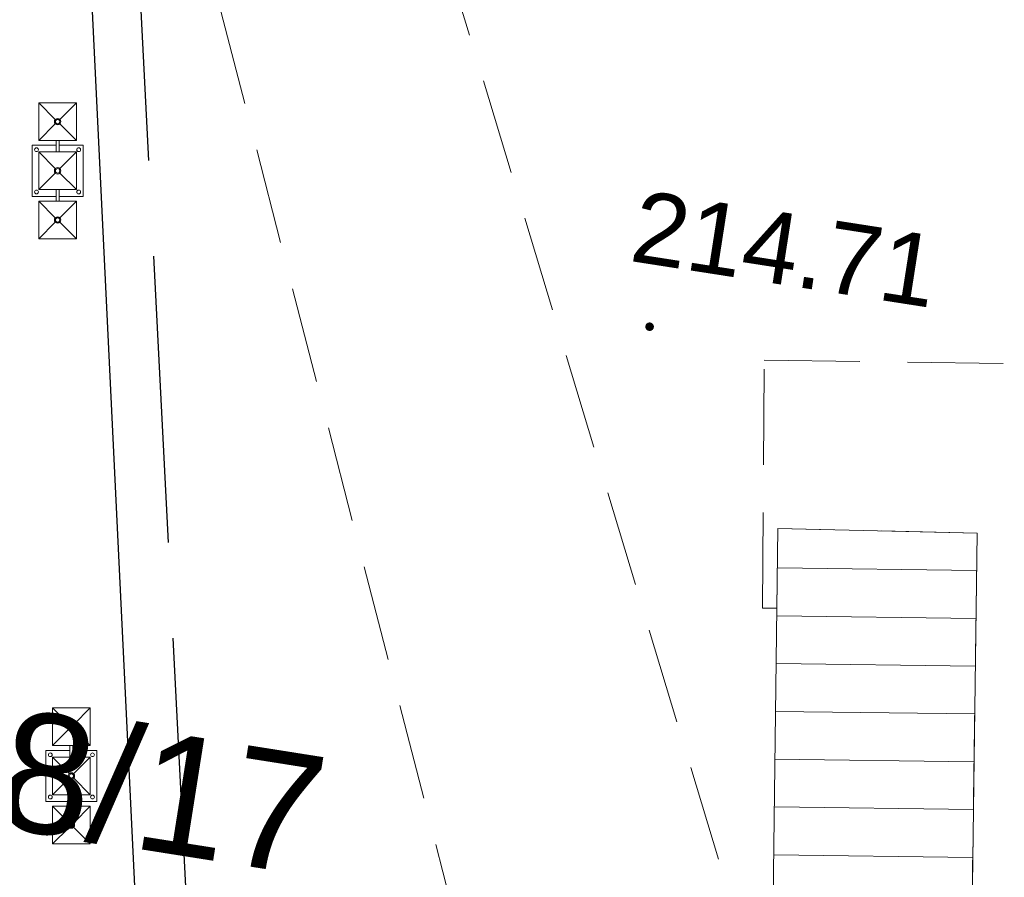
# Model space of a CAD drawing. Extents: x 6601440 to 6601733, y 5738487 to 5738717.
# Tile 98 of 129: x 6601538 to 6601548, y 5738640 to 5738649. Entities that reach past the tile are written whole.
import ezdxf
from ezdxf.enums import TextEntityAlignment as Align

# ---------------------------------------------------------------- set-up
doc = ezdxf.new("R2010")
doc.units = 0
doc.linetypes.add('PRZER2-1', pattern=[3, 2, -1])
doc.linetypes.add('PRZER3-1', pattern=[4, 3, -1])
doc.layers.get('0').update_dxf_attribs({"linetype": 'CONTINUOUS'})
doc.layers.add('001_Dark_1 20', color=7, linetype='CONTINUOUS', lineweight=0)
for name, color, linetype, lineweight, true_color in [('GESDZI_O', 7, 'CONTINUOUS', 0, 0x008000), ('GESSCH', 7, 'CONTINUOUS', 18, 0x0a0909), ('GSPWPS', 7, 'CONTINUOUS', 13, 0x0a0909), ('GSPWPS_O', 7, 'CONTINUOUS', 0, 0x0a0909), ('GSSKOD', 7, 'PRZER2-1', 18, 0x0a0909)]:
    doc.layers.add(name, color=color, linetype=linetype, lineweight=lineweight, true_color=true_color)
doc.styles.add('GEO-INFO', font='arial.ttf')

# ---------------------------------------------------------------- blocks, each defined once
blk = doc.blocks.new('KOLO')
blk.add_hatch(color=0).paths.add_polyline_path([(0, 0.5), (-0.12941, 0.482963), (-0.25, 0.433013), (-0.353553, 0.353553), (-0.433013, 0.25), (-0.482963, 0.12941), (-0.5, 0), (-0.482963, -0.12941), (-0.433013, -0.25), (-0.353553, -0.353553), (-0.25, -0.433013), (-0.12941, -0.482963), (0, -0.5), (0.12941, -0.482963), (0.25, -0.433013), (0.353553, -0.353553), (0.433013, -0.25), (0.482963, -0.12941), (0.5, 0), (0.482963, 0.12941), (0.433013, 0.25), (0.353553, 0.353553), (0.25, 0.433013), (0.12941, 0.482963)])
blk = doc.blocks.new('A$C92566727')
at = {"layer": '001_Dark_1 20'}
for p, q in [((-0.267, 0.015), (-0.267, 0.267)), ((0.267, 0.267), (-0.267, 0.267)), ((0.267, 0.267), (0.267, 0.015)), ((-0.711, 0.197), (-0.711, -0.197)), ((-0.538, 0.024), (-0.711, 0.197)), ((-0.318, 0.197), (-0.711, 0.197)), ((-0.318, 0.197), (-0.491, 0.024)), ((-0.318, 0.197), (-0.318, -0.197)), ((-0.197, 0.197), (-0.197, -0.197)), ((-0.024, 0.024), (-0.197, 0.197)), ((0.197, 0.197), (-0.197, 0.197)), ((0.197, 0.197), (0.024, 0.024)), ((0.197, 0.197), (0.197, -0.197)), ((0.491, 0.024), (0.318, 0.197)), ((0.318, 0.197), (0.318, -0.197)), ((0.711, 0.197), (0.318, 0.197)), ((0.711, 0.197), (0.538, 0.024)), ((0.711, 0.197), (0.711, -0.197)), ((-0.197, 0.015), (-0.318, 0.015)), ((0.318, 0.015), (0.197, 0.015)), ((-0.538, -0.024), (-0.711, -0.197)), ((-0.318, -0.197), (-0.491, -0.024)), ((-0.197, -0.015), (-0.318, -0.015)), ((-0.267, -0.267), (-0.267, -0.015)), ((-0.024, -0.024), (-0.197, -0.197)), ((0.197, -0.197), (0.024, -0.024)), ((0.318, -0.015), (0.197, -0.015)), ((0.267, -0.015), (0.267, -0.267)), ((0.491, -0.024), (0.318, -0.197)), ((0.711, -0.197), (0.538, -0.024)), ((-0.318, -0.197), (-0.711, -0.197)), ((0.197, -0.197), (-0.197, -0.197)), ((0.711, -0.197), (0.318, -0.197)), ((0.267, -0.267), (-0.267, -0.267))]:
    blk.add_line(p, q, dxfattribs=at)
for centre, radius in [((-0.221, 0.221), 0.0197), ((0.221, 0.221), 0.0197), ((-0.514, 0), 0.0334), ((-0.514, 0), 0.0233), ((0, 0), 0.0334), ((0, 0), 0.0233), ((0.514, 0), 0.0334), ((0.514, 0), 0.0233), ((-0.221, -0.221), 0.0197), ((0.221, -0.221), 0.0197)]:
    blk.add_circle(centre, radius, dxfattribs=at)

msp = doc.modelspace()

# ---------------------------------------------------------------- linework, layer by layer
at = {"color": 3}
msp.add_line((6601538.09363, 5738653.30351), (6601539.18388, 5738630.9046), dxfattribs=at)
at = {"color": 7, "linetype": 'PRZER3-1', "lineweight": 30, "elevation": 10.06}
msp.add_lwpolyline([(6601510.43099, 5738653.7127), (6601522.49994, 5738653.91001), (6601522.49002, 5738651.5425), (6601529.66651, 5738651.5425), (6601529.66651, 5738654.02683), (6601538.55011, 5738654.18645), (6601539.54007, 5738634.77356), (6601549.69265, 5738634.50447), (6601552.07964, 5738633.33731), (6601567.28346, 5738633.12408), (6601570.6548, 5738637.80075), (6601571.66308, 5738632.20458), (6601571.54575, 5738595.28982), (6601574.72819, 5738588.65305), (6601578.36042, 5738588.65305), (6601578.43231, 5738576.80623), (6601579.79306, 5738576.80976), (6601579.79306, 5738571.10128), (6601578.48092, 5738571.09182), (6601578.5841, 5738558.98185), (6601511.23283, 5738558.57583), (6601510.2684, 5738653.7127)], dxfattribs=at)
at = {"layer": 'GESSCH', "linetype": 'Continuous', "elevation": 10.26}
msp.add_lwpolyline([(6601545.41408, 5738637.54692), (6601545.4884, 5738643.35023), (6601547.57088, 5738643.29822), (6601547.49393, 5738637.52034)], close=True, dxfattribs=at)
at = {"layer": 'GESSCH', "linetype": 'Continuous'}
for points in [[(6601545.48311, 5738642.9368, 10.26), (6601547.5657, 5738642.90906, 10.26)], [(6601545.47671, 5738642.43684, 10.26), (6601547.55904, 5738642.4091, 10.26)], [(6601545.4703, 5738641.93688, 10.26), (6601547.55238, 5738641.90915, 10.26)], [(6601545.4639, 5738641.43692, 10.26), (6601547.54572, 5738641.40919, 10.26)], [(6601545.4575, 5738640.93696, 10.26), (6601547.53906, 5738640.90924, 10.26)], [(6601545.4511, 5738640.437, 10.26), (6601547.5324, 5738640.40928, 10.26)], [(6601545.44469, 5738639.93704, 10.26), (6601547.52575, 5738639.90932, 10.26)]]:
    msp.add_polyline3d(points, dxfattribs=at)
at = {"layer": 'GSSKOD', "linetype": 'PRZER2-1', "lineweight": 18, "ltscale": 0.5}
for p, q in [((6601542.53394, 5738637.62323, 10.18), (6601537.56672, 5738656.88914, 10.18)), ((6601540.67245, 5738653.77127, 10.18), (6601544.94501, 5738639.62874, 10.18))]:
    msp.add_line(p, q, dxfattribs=at)
at = {"layer": 'GSSKOD', "linetype": 'PRZER2-1', "lineweight": 18, "ltscale": 0.5, "elevation": 10.18}
msp.add_lwpolyline([(6601547.64821, 5738637.46551), (6601545.41408, 5738637.54692), (6601547.49393, 5738637.52034), (6601547.57088, 5738643.29822), (6601545.4884, 5738643.35023), (6601545.4777, 5738642.51416), (6601545.32771, 5738642.51607), (6601545.34438, 5738645.10939), (6601557.03102, 5738644.93707), (6601556.97223, 5738642.43113), (6601556.82223, 5738642.4314), (6601556.82391, 5738643.33902), (6601554.8039, 5738643.34419), (6601554.7883, 5738637.30773), (6601556.81283, 5738637.33866), (6601556.80554, 5738637.13183), (6601554.78532, 5738637.20544)], close=True, dxfattribs=at)

# ---------------------------------------------------------------- block references
at = {"color": 3, "rotation": 270}
for p in [(6601537.95415, 5738647.08835), (6601538.09861, 5738640.76182)]:
    msp.add_blockref('A$C92566727', p, dxfattribs=at)
at = {"layer": 'GSPWPS', "lineweight": 5, "xscale": 0.08999999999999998, "yscale": 0.08999999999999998, "rotation": 81.147178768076}
msp.add_blockref('KOLO', (6601544.14619, 5738645.45853, 10.2), dxfattribs=at)

# ---------------------------------------------------------------- texts
at = {"layer": 'GESDZI_O', "lineweight": 0, "style": 'GEO-INFO'}
msp.add_text('168/17', height=1.25, rotation=351.013904, dxfattribs=at).set_placement((6601538.08478, 5738640.74415, 10.56), align=Align.MIDDLE_CENTER)
at = {"layer": 'GSPWPS_O', "lineweight": 0, "style": 'GEO-INFO'}
msp.add_text('214.71', height=0.75, rotation=351.147179, dxfattribs=at).set_placement((6601543.92233, 5738646.14831, 10.8))

doc.saveas('drawing.dxf')
